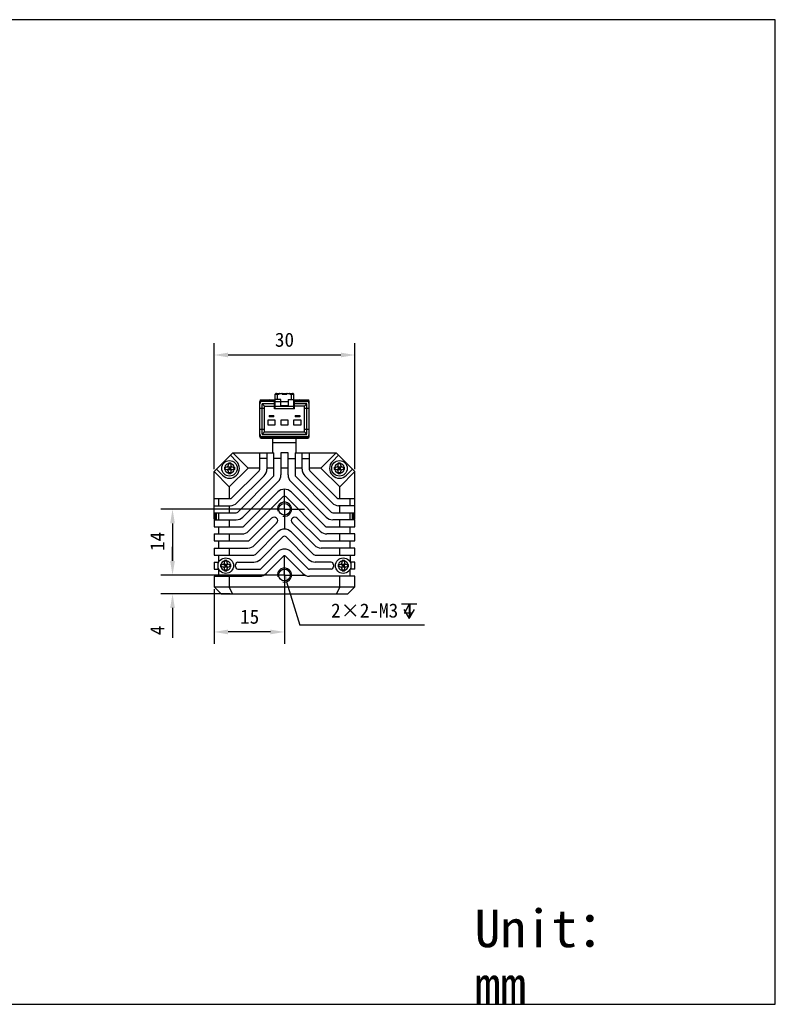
# Model space of a CAD drawing. Header units: millimetres. Extents: x -36 to 435, y 98 to 308.
# Tile 4 of 4: x 275 to 435, y 98 to 308. Entities that reach past the tile are written whole.
import ezdxf

# ---------------------------------------------------------------- set-up
doc = ezdxf.new("R2010")
doc.units = ezdxf.units.MM
doc.header["$LTSCALE"] = 23.1
doc.header["$PDMODE"] = 3
doc.header["$PDSIZE"] = 8
doc.linetypes.add('CENTER', pattern=[0.6, 0.375, -0.075, 0.075, -0.075])
doc.layers.get('0').update_dxf_attribs({"linetype": 'CONTINUOUS'})
doc.layers.get('Defpoints').update_dxf_attribs({"linetype": 'CONTINUOUS'})
for name, color, linetype in [('00_COMPONENTS', 7, 'CONTINUOUS'), ('07_ALL_HOLES', 7, 'CONTINUOUS'), ('51__DRAFT_DIMS', 7, 'CONTINUOUS'), ('_X2_56FE5C42_X0__01_528', 7, 'CONTINUOUS'), ('DRW0001FORMAT', 7, 'CONTINUOUS'), ('DRW0001TEXT', 7, 'CONTINUOUS')]:
    doc.layers.add(name, color=color, linetype=linetype)
doc.styles.get("Standard").update_dxf_attribs({"font": 'simfang.ttf'})
doc.dimstyles.new('DIMSTYLE_3', dxfattribs={"dimtxt": 3, "dimasz": 3, "dimexe": 2.5, "dimexo": 0.5, "dimgap": 0.75, "dimtad": 1, "dimdsep": 46, "dimtxsty": 'STANDARD', "dimblk": '_FILLED', "dimblk1": '_FILLED', "dimblk2": '_FILLED', "dimcen": 0.09, "dimclrt": 3, "dimazin": 2, "dimtp": 0.2, "dimtm": 0.2, "dimtfac": 1, "dimtofl": 0, "dimtmove": 0, "dimatfit": 3, "dimldrblk": '_FILLED', "dimfxl": 1, "dimtolj": 1, "dimarcsym": 0})
doc.dimstyles.new('DIMSTYLE_4', dxfattribs={"dimtxt": 3, "dimasz": 3, "dimexe": 2.5, "dimexo": 0.5, "dimgap": 0.75, "dimtad": 1, "dimdsep": 46, "dimtxsty": 'STANDARD', "dimblk": '_FILLED', "dimblk1": '_FILLED', "dimblk2": '_FILLED', "dimcen": 0.09, "dimclrt": 3, "dimazin": 2, "dimtp": 0.1, "dimtm": 0.1, "dimtfac": 1, "dimtofl": 0, "dimtmove": 0, "dimatfit": 3, "dimldrblk": '_FILLED', "dimfxl": 1, "dimtolj": 1, "dimarcsym": 0})
doc.dimstyles.new('DIMSTYLE_5', dxfattribs={"dimtxt": 3, "dimasz": 3, "dimexe": 2.5, "dimexo": 0.5, "dimtad": 1, "dimdsep": 46, "dimtxsty": 'STANDARD', "dimblk": '_FILLED', "dimblk1": '_FILLED', "dimblk2": '_FILLED', "dimcen": 0.09, "dimclrt": 3, "dimazin": 2, "dimtp": 0.1, "dimtm": 0.1, "dimtfac": 1, "dimtofl": 0, "dimtmove": 0, "dimatfit": 1, "dimldrblk": '_FILLED', "dimfxl": 1, "dimtolj": 1, "dimarcsym": 0})

# ---------------------------------------------------------------- blocks, each defined once
blk = doc.blocks.new('_FILLED')
at = {"color": 0, "linetype": 'ByBlock'}
blk.add_solid([(0, 0), (-1, 0.167), (-1, -0.167)], dxfattribs=at)
blk = doc.blocks.new('*D5')
at = {"layer": '51__DRAFT_DIMS', "color": 0, "lineweight": -2}
for p, q in [((315.95, 212.14), (315.95, 238.95)), ((345.95, 212.14), (345.95, 238.95)), ((318.95, 236.45), (342.95, 236.45))]:
    blk.add_line(p, q, dxfattribs=at)
at = {"layer": 'Defpoints', "color": 0}
for p in [(345.95, 236.45), (315.95, 211.64), (345.95, 211.64)]:
    blk.add_point(p, dxfattribs=at)
at = {"layer": '51__DRAFT_DIMS', "color": 0, "linetype": 'ByBlock', "lineweight": -2, "xscale": 3, "yscale": 3, "zscale": 3, "rotation": 180}
blk.add_blockref('_FILLED', (315.95, 236.45), dxfattribs=at)
at = {"layer": '51__DRAFT_DIMS', "color": 0, "linetype": 'ByBlock', "lineweight": -2, "xscale": 3, "yscale": 3, "zscale": 3}
blk.add_blockref('_FILLED', (345.95, 236.45), dxfattribs=at)
at = {"layer": '51__DRAFT_DIMS', "color": 3, "insert": (330.94, 241.2), "char_height": 3, "attachment_point": 2, "line_spacing_factor": 0.9}
blk.add_mtext('\\A1;30', dxfattribs=at)
blk = doc.blocks.new('*D6')
at = {"layer": '51__DRAFT_DIMS', "color": 0, "lineweight": -2}
for p, q in [((328.05, 203.64), (304.62, 203.64)), ((307.12, 200.64), (307.12, 192.64)), ((327.61, 189.64), (304.62, 189.64))]:
    blk.add_line(p, q, dxfattribs=at)
at = {"layer": 'Defpoints', "color": 0}
for p in [(328.55, 203.64), (307.12, 189.64), (328.11, 189.64)]:
    blk.add_point(p, dxfattribs=at)
at = {"layer": '51__DRAFT_DIMS', "color": 0, "linetype": 'ByBlock', "lineweight": -2, "xscale": 3, "yscale": 3, "zscale": 3}
for p, rotation in [((307.12, 203.64), 90), ((307.12, 189.64), 270)]:
    blk.add_blockref('_FILLED', p, dxfattribs=dict(at, rotation=rotation))
at = {"layer": '51__DRAFT_DIMS', "color": 3, "insert": (302.37, 196.79), "char_height": 3, "attachment_point": 2, "rotation": 90, "line_spacing_factor": 0.9}
blk.add_mtext('\\A1;14', dxfattribs=at)
blk = doc.blocks.new('*D7')
at = {"layer": '51__DRAFT_DIMS', "color": 0, "lineweight": -2}
for p, q in [((307.12, 192.64), (307.12, 195.64)), ((328.49, 189.64), (304.62, 189.64)), ((319.38, 185.64), (304.62, 185.64)), ((307.12, 182.64), (307.12, 176.26))]:
    blk.add_line(p, q, dxfattribs=at)
at = {"layer": 'Defpoints', "color": 0}
for p in [(328.99, 189.64), (307.12, 185.64), (319.88, 185.64)]:
    blk.add_point(p, dxfattribs=at)
at = {"layer": '51__DRAFT_DIMS', "color": 0, "linetype": 'ByBlock', "lineweight": -2, "xscale": 3, "yscale": 3, "zscale": 3}
for p, rotation in [((307.12, 189.64), 270), ((307.12, 185.64), 90)]:
    blk.add_blockref('_FILLED', p, dxfattribs=dict(at, rotation=rotation))
at = {"layer": '51__DRAFT_DIMS', "color": 3, "insert": (302.37, 178.89), "char_height": 3, "attachment_point": 3, "rotation": 90, "line_spacing_factor": 0.9}
blk.add_mtext('\\A1;4', dxfattribs=at)
blk = doc.blocks.new('*D8')
at = {"layer": '51__DRAFT_DIMS', "color": 0, "lineweight": -2}
for p, q in [((315.95, 186.64), (315.95, 175.04)), ((330.95, 185.62), (330.95, 175.04)), ((327.95, 177.54), (318.95, 177.54))]:
    blk.add_line(p, q, dxfattribs=at)
at = {"layer": 'Defpoints', "color": 0}
for p in [(315.95, 187.14), (330.95, 186.12), (315.95, 177.54)]:
    blk.add_point(p, dxfattribs=at)
at = {"layer": '51__DRAFT_DIMS', "color": 0, "linetype": 'ByBlock', "lineweight": -2, "xscale": 3, "yscale": 3, "zscale": 3, "rotation": 180}
blk.add_blockref('_FILLED', (315.95, 177.54), dxfattribs=at)
at = {"layer": '51__DRAFT_DIMS', "color": 0, "linetype": 'ByBlock', "lineweight": -2, "xscale": 3, "yscale": 3, "zscale": 3}
blk.add_blockref('_FILLED', (330.95, 177.54), dxfattribs=at)
at = {"layer": '51__DRAFT_DIMS', "color": 3, "insert": (323.53, 182.29), "char_height": 3, "attachment_point": 2, "line_spacing_factor": 0.9}
blk.add_mtext('\\A1;15', dxfattribs=at)
blk = doc.blocks.new('*D9')
at = {"layer": '51__DRAFT_DIMS', "color": 0, "lineweight": -2}
for p in [(331.38, 188.21), (360.75, 178.98)]:
    blk.add_line(p, (334.19, 178.98), dxfattribs=at)
at = {"layer": 'Defpoints', "color": 0}
for p in [(330.51, 191.08), (331.38, 188.21)]:
    blk.add_point(p, dxfattribs=at)
at = {"layer": '51__DRAFT_DIMS', "color": 0, "linetype": 'ByBlock', "lineweight": -2, "xscale": 3, "yscale": 3, "zscale": 3, "rotation": 106.8939894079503}
blk.add_blockref('_FILLED', (330.51, 191.08), dxfattribs=at)
at = {"layer": '51__DRAFT_DIMS', "color": 3, "insert": (340.86, 183.6), "char_height": 3, "attachment_point": 1, "line_spacing_factor": 0.9}
blk.add_mtext('\\A1;2×2-M{\\A1;3\\Fgdt|c0; \\fFangSong|b0|i0|c0|p0;4}', dxfattribs=at)

msp = doc.modelspace()

# ---------------------------------------------------------------- linework, layer by layer
at = {"color": 7}
for p, q in [((435.40218, 307.76534), (-35.82587, 307.76534)), ((435.40218, 98.34392), (435.40218, 307.76534)), ((-35.82587, 98.34392), (435.40218, 98.34392))]:
    msp.add_line(p, q, dxfattribs=at)
at = {"layer": '00_COMPONENTS', "color": 7}
for p, q in [((328.4464, 215.64164), (328.4464, 218.79164)), ((333.4464, 215.64164), (333.4464, 218.79164)), ((319.9464, 215.64164), (315.9464, 211.64164)), ((319.43132, 215.12656), (320.73132, 213.82656)), ((323.1964, 212.39164), (319.9464, 215.64164)), ((319.9464, 215.64164), (328.6964, 215.64164)), ((325.6964, 212.16874), (325.6964, 215.64164)), ((327.1964, 214.44164), (325.6964, 214.44164)), ((327.1964, 215.64164), (327.1964, 212.16874)), ((328.6964, 210.92462), (328.6964, 215.64164)), ((330.1964, 214.44164), (328.6964, 214.44164)), ((330.1964, 215.64164), (330.1964, 210.92462)), ((331.6964, 215.64164), (330.1964, 215.64164)), ((331.6964, 210.92462), (331.6964, 215.64164)), ((331.6964, 214.44164), (333.1964, 214.44164)), ((333.1964, 215.64164), (333.1964, 210.92462)), ((333.1964, 215.64164), (341.9464, 215.64164)), ((334.6964, 212.16874), (334.6964, 215.64164)), ((334.6964, 214.44164), (336.1964, 214.44164)), ((336.1964, 215.64164), (336.1964, 212.16874)), ((338.6964, 212.39164), (341.9464, 215.64164)), ((341.16147, 213.82656), (342.46147, 215.12656)), ((345.9464, 211.64164), (341.9464, 215.64164)), ((315.9464, 201.52309), (315.9464, 211.64164)), ((319.1964, 208.39164), (315.9464, 211.64164)), ((317.76147, 210.85671), (316.46147, 212.15671)), ((318.14728, 212.59164), (318.4964, 212.59164)), ((318.4964, 212.09164), (318.14728, 212.09164)), ((318.3039, 212.09164), (318.3039, 212.59164)), ((318.72986, 212.64949), (318.79198, 212.59164)), ((318.79198, 212.09164), (318.72986, 212.03378)), ((319.6415, 212.59164), (318.79198, 212.59164)), ((318.79198, 212.09164), (319.6415, 212.09164)), ((318.9964, 213.09164), (318.9964, 213.44076)), ((319.4964, 213.31111), (318.9964, 213.31111)), ((318.9964, 212.28201), (318.9964, 212.40126)), ((319.06042, 212.34164), (318.9964, 212.40126)), ((319.06042, 212.34164), (318.9964, 212.28201)), ((319.06042, 212.34164), (318.9964, 212.34164)), ((318.9964, 211.24252), (318.9964, 211.59164)), ((323.1964, 212.39164), (319.1964, 208.39164)), ((319.2464, 212.09164), (319.2464, 212.59164)), ((319.4964, 212.43621), (319.4081, 212.34164)), ((319.4964, 212.24706), (319.4081, 212.34164)), ((319.4964, 212.34164), (319.4081, 212.34164)), ((319.4964, 213.44076), (319.4964, 213.09164)), ((319.4964, 212.24706), (319.4964, 212.43621)), ((319.4964, 211.59164), (319.4964, 211.24252)), ((319.71957, 212.67526), (319.6415, 212.59164)), ((319.6415, 212.09164), (319.71957, 212.00801)), ((325.54995, 211.81519), (319.77284, 206.03808)), ((319.9964, 212.59164), (320.34552, 212.59164)), ((320.34552, 212.09164), (319.9964, 212.09164)), ((320.20395, 212.09164), (320.20395, 212.59164)), ((325.6964, 212.39164), (323.1964, 212.39164)), ((328.6964, 212.39164), (327.1964, 212.39164)), ((331.6964, 212.39164), (330.1964, 212.39164)), ((334.6964, 212.39164), (333.1964, 212.39164)), ((338.6964, 212.39164), (336.1964, 212.39164)), ((336.34284, 211.81519), (342.11995, 206.03808)), ((342.6964, 208.39164), (338.6964, 212.39164)), ((341.54728, 212.59164), (341.8964, 212.59164)), ((341.8964, 212.09164), (341.54728, 212.09164)), ((341.7039, 212.09164), (341.7039, 212.59164)), ((342.12986, 212.64949), (342.19198, 212.59164)), ((342.19198, 212.09164), (342.12986, 212.03378)), ((343.0415, 212.59164), (342.19198, 212.59164)), ((342.19198, 212.09164), (343.0415, 212.09164)), ((342.3964, 213.09164), (342.3964, 213.44076)), ((342.8964, 213.31111), (342.3964, 213.31111)), ((342.3964, 212.28201), (342.3964, 212.40126)), ((342.46042, 212.34164), (342.3964, 212.40126)), ((342.46042, 212.34164), (342.3964, 212.28201)), ((342.46042, 212.34164), (342.3964, 212.34164)), ((342.3964, 211.24252), (342.3964, 211.59164)), ((342.6464, 212.09164), (342.6464, 212.59164)), ((342.6964, 208.39164), (345.9464, 211.64164)), ((342.8964, 212.43621), (342.8081, 212.34164)), ((342.8964, 212.34164), (342.8081, 212.34164)), ((342.8964, 212.24706), (342.8081, 212.34164)), ((342.8964, 213.44076), (342.8964, 213.09164)), ((342.8964, 212.24706), (342.8964, 212.43621)), ((342.8964, 211.59164), (342.8964, 211.24252)), ((343.11957, 212.67526), (343.0415, 212.59164)), ((343.0415, 212.09164), (343.11957, 212.00801)), ((343.3964, 212.59164), (343.74552, 212.59164)), ((343.74552, 212.09164), (343.3964, 212.09164)), ((343.60395, 212.09164), (343.60395, 212.59164)), ((345.43132, 212.15671), (344.13132, 210.85671)), ((345.9464, 201.52309), (345.9464, 211.64164)), ((319.4964, 211.37217), (318.9964, 211.37217)), ((320.8335, 204.97742), (326.61061, 210.75453)), ((328.54995, 210.57107), (321.01697, 203.03808)), ((322.07763, 201.97742), (329.61061, 209.51041)), ((339.81517, 201.97742), (332.28218, 209.51041)), ((333.34284, 210.57107), (340.87583, 203.03808)), ((341.05929, 204.97742), (335.28218, 210.75453)), ((342.8964, 211.37217), (342.3964, 211.37217)), ((319.1964, 208.39164), (319.1964, 205.89164)), ((342.6964, 205.89164), (342.6964, 208.39164)), ((315.9464, 205.89164), (319.41929, 205.89164)), ((316.9464, 204.39164), (316.9464, 205.89164)), ((329.53218, 207.31053), (322.25973, 200.03808)), ((323.32039, 198.97742), (330.59284, 206.24987)), ((331.29995, 206.24987), (338.5724, 198.97742)), ((339.63306, 200.03808), (332.36061, 207.31053)), ((342.4735, 205.89164), (345.9464, 205.89164)), ((344.9464, 204.39164), (344.9464, 205.89164)), ((315.9464, 204.39164), (319.41929, 204.39164)), ((319.1964, 204.39164), (319.1964, 202.89164)), ((345.9464, 204.39164), (342.4735, 204.39164)), ((342.6964, 202.89164), (342.6964, 204.39164)), ((315.9464, 202.89164), (320.66341, 202.89164)), ((315.9464, 201.51664), (316.2364, 201.51664)), ((315.9464, 201.39164), (315.9464, 199.89164)), ((315.9464, 201.39164), (320.66341, 201.39164)), ((316.2364, 201.51664), (316.2364, 202.89164)), ((316.2364, 201.51664), (316.4289, 201.70914)), ((316.4464, 201.39164), (316.4464, 202.89164)), ((316.9464, 201.39164), (316.9464, 202.89164)), ((319.1964, 201.39164), (319.1964, 199.89164)), ((328.21607, 201.75178), (323.50237, 197.03808)), ((338.39042, 197.03808), (333.67673, 201.75178)), ((341.22938, 202.89164), (345.9464, 202.89164)), ((345.9464, 201.39164), (341.22938, 201.39164)), ((342.6964, 199.89164), (342.6964, 201.39164)), ((344.9464, 201.39164), (344.9464, 202.89164)), ((345.4464, 201.39164), (345.4464, 202.89164)), ((345.6564, 201.51664), (345.4639, 201.70914)), ((345.6564, 202.89164), (345.6564, 201.51664)), ((345.9464, 201.51664), (345.6564, 201.51664)), ((345.9464, 199.89164), (345.9464, 201.39164)), ((315.9464, 199.89164), (321.90618, 199.89164)), ((316.9464, 198.39164), (316.9464, 199.89164)), ((324.56304, 195.97742), (329.27673, 200.69112)), ((332.61607, 200.69112), (337.32976, 195.97742)), ((339.98661, 199.89164), (345.9464, 199.89164)), ((344.9464, 198.39164), (344.9464, 199.89164)), ((315.9464, 198.39164), (315.9464, 196.89164)), ((315.9464, 198.39164), (321.90618, 198.39164)), ((315.9464, 196.89164), (323.14882, 196.89164)), ((316.9464, 195.39164), (316.9464, 196.89164)), ((319.1964, 198.39164), (319.1964, 196.89164)), ((329.53218, 198.82525), (324.74502, 194.03808)), ((325.80568, 192.97742), (330.59284, 197.76459)), ((331.29995, 197.76459), (336.08712, 192.97742)), ((337.14778, 194.03808), (332.36061, 198.82525)), ((338.74397, 196.89164), (345.9464, 196.89164)), ((345.9464, 198.39164), (339.98661, 198.39164)), ((342.6964, 196.89164), (342.6964, 198.39164)), ((344.9464, 195.39164), (344.9464, 196.89164)), ((345.9464, 196.89164), (345.9464, 198.39164)), ((315.9464, 195.39164), (315.9464, 193.89164)), ((315.9464, 195.39164), (323.14882, 195.39164)), ((319.1964, 195.39164), (319.1964, 193.89164)), ((345.9464, 195.39164), (338.74397, 195.39164)), ((342.6964, 193.89164), (342.6964, 195.39164)), ((345.9464, 193.89164), (345.9464, 195.39164)), ((315.9464, 193.89164), (324.39146, 193.89164)), ((316.9464, 192.39164), (316.9464, 193.89164)), ((318.1964, 192.39164), (318.1964, 192.74076)), ((318.6964, 192.74076), (318.6964, 192.39164)), ((329.53218, 194.58261), (325.98766, 191.03808)), ((327.04832, 189.97742), (330.59284, 193.52195)), ((331.29995, 193.52195), (334.84448, 189.97742)), ((335.90514, 191.03808), (332.36061, 194.58261)), ((337.50133, 193.89164), (345.9464, 193.89164)), ((343.1964, 192.39164), (343.1964, 192.74076)), ((343.6964, 192.74076), (343.6964, 192.39164)), ((344.9464, 193.89164), (344.9464, 192.39164)), ((315.9464, 192.39164), (315.9464, 190.89164)), ((315.9464, 192.39164), (316.9464, 192.39164)), ((315.9464, 190.89164), (316.9464, 190.89164)), ((316.81306, 191.83214), (316.81306, 192.39164)), ((316.81306, 190.89164), (316.81306, 191.45114)), ((316.9464, 189.39164), (316.9464, 190.89164)), ((317.34728, 191.89164), (317.6964, 191.89164)), ((317.6964, 191.39164), (317.34728, 191.39164)), ((317.5039, 191.39164), (317.5039, 191.89164)), ((317.92986, 191.94949), (317.99198, 191.89164)), ((317.99198, 191.39164), (317.92986, 191.33378)), ((318.8415, 191.89164), (317.99198, 191.89164)), ((317.99198, 191.39164), (318.8415, 191.39164)), ((318.6964, 192.61111), (318.1964, 192.61111)), ((318.26042, 191.64164), (318.1964, 191.70126)), ((318.1964, 191.58201), (318.1964, 191.70126)), ((318.26042, 191.64164), (318.1964, 191.64164)), ((318.26042, 191.64164), (318.1964, 191.58201)), ((318.1964, 190.54252), (318.1964, 190.89164)), ((318.6964, 190.67217), (318.1964, 190.67217)), ((318.4464, 191.39164), (318.4464, 191.89164)), ((318.6964, 191.73621), (318.6081, 191.64164)), ((318.6964, 191.54706), (318.6081, 191.64164)), ((318.6964, 191.64164), (318.6081, 191.64164)), ((318.6964, 191.54706), (318.6964, 191.73621)), ((318.6964, 190.89164), (318.6964, 190.54252)), ((318.91957, 191.97526), (318.8415, 191.89164)), ((318.8415, 191.39164), (318.91957, 191.30801)), ((319.1964, 191.89164), (319.54552, 191.89164)), ((319.54552, 191.39164), (319.1964, 191.39164)), ((319.40395, 191.39164), (319.40395, 191.89164)), ((321.03435, 192.39164), (324.39146, 192.39164)), ((321.03435, 190.89164), (325.6341, 190.89164)), ((340.85844, 190.89164), (336.25869, 190.89164)), ((340.85844, 192.39164), (337.50133, 192.39164)), ((342.34728, 191.89164), (342.6964, 191.89164)), ((342.6964, 191.39164), (342.34728, 191.39164)), ((342.5039, 191.39164), (342.5039, 191.89164)), ((342.92986, 191.94949), (342.99198, 191.89164)), ((342.99198, 191.39164), (342.92986, 191.33378)), ((343.8415, 191.89164), (342.99198, 191.89164)), ((342.99198, 191.39164), (343.8415, 191.39164)), ((343.6964, 192.61111), (343.1964, 192.61111)), ((343.26042, 191.64164), (343.1964, 191.70126)), ((343.1964, 191.58201), (343.1964, 191.70126)), ((343.26042, 191.64164), (343.1964, 191.64164)), ((343.26042, 191.64164), (343.1964, 191.58201)), ((343.1964, 190.54252), (343.1964, 190.89164)), ((343.6964, 190.67217), (343.1964, 190.67217)), ((343.4464, 191.39164), (343.4464, 191.89164)), ((343.6964, 191.73621), (343.6081, 191.64164)), ((343.6964, 191.64164), (343.6081, 191.64164)), ((343.6964, 191.54706), (343.6081, 191.64164)), ((343.6964, 191.54706), (343.6964, 191.73621)), ((343.6964, 190.89164), (343.6964, 190.54252)), ((343.91957, 191.97526), (343.8415, 191.89164)), ((343.8415, 191.39164), (343.91957, 191.30801)), ((344.1964, 191.89164), (344.54552, 191.89164)), ((344.54552, 191.39164), (344.1964, 191.39164)), ((344.40395, 191.39164), (344.40395, 191.89164)), ((345.9464, 192.39164), (344.9464, 192.39164)), ((345.9464, 190.89164), (344.9464, 190.89164)), ((344.9464, 189.39164), (344.9464, 190.89164)), ((345.07973, 192.39164), (345.07973, 191.83214)), ((345.07973, 191.45113), (345.07973, 190.89164)), ((345.9464, 190.89164), (345.9464, 192.39164)), ((315.9464, 189.39164), (325.6341, 189.39164)), ((315.9464, 189.39164), (315.9464, 187.14164)), ((319.1964, 189.39164), (319.1964, 187.14164)), ((345.9464, 189.39164), (336.25869, 189.39164)), ((342.6964, 187.14164), (342.6964, 189.39164)), ((345.9464, 187.14164), (345.9464, 189.39164)), ((317.4464, 185.64164), (315.9464, 187.14164)), ((315.9464, 187.14164), (345.9464, 187.14164)), ((319.88134, 185.64164), (319.1964, 187.14164)), ((342.6964, 187.14164), (342.01145, 185.64164)), ((345.9464, 187.14164), (344.4464, 185.64164)), ((317.4464, 185.64164), (344.4464, 185.64164))]:
    msp.add_line(p, q, dxfattribs=at)
at = {"layer": '00_COMPONENTS', "color": 4}
msp.add_line((328.4464, 217.84164), (333.4464, 217.84164), dxfattribs=at)
at = {"layer": '00_COMPONENTS', "color": 7}
for centre, radius in [((319.2464, 212.34164), 1.65), ((342.6464, 212.34164), 1.65), ((330.9464, 203.64164), 1.25), ((318.4464, 191.64164), 1.65), ((343.4464, 191.64164), 1.65), ((330.9464, 189.64164), 1.25)]:
    msp.add_circle(centre, radius, dxfattribs=at)
for centre, radius, start, end in [((319.2464, 212.34164), 2.1, 225, 45), ((342.6464, 212.34164), 2.1, 135, 315), ((368.52111, 212.36255), 50.37436, 179.7394305, 180.0237813), ((380.08837, 212.33389), 61.94161, 179.9928328, 180.1470668), ((354.80984, 212.27111), 36.663, 180.1503515, 180.2804687), ((318.4964, 213.09164), 0.5, 270, 0), ((318.4964, 211.59164), 0.5, 0, 90), ((319.18193, 175.70545), 37.73577, 90.1552818, 90.2817045), ((319.2469, 159.45419), 53.98714, 89.7352063, 90.1774844), ((319.9964, 213.09164), 0.5, 180, 270), ((319.9964, 211.59164), 0.5, 90, 180), ((283.6919, 212.41221), 36.65405, 0.150507, 0.2804774), ((269.97168, 212.32073), 50.37436, 359.7394305, 0.0237813), ((258.42091, 212.3494), 61.92513, 359.992818, 0.1471987), ((325.1964, 212.16874), 0.5, 315, 0), ((325.1964, 212.16874), 2, 315, 0), ((336.6964, 212.16874), 2, 180, 225), ((336.6964, 212.16874), 0.5, 180, 225), ((391.92111, 212.36255), 50.37436, 179.7394305, 180.0237813), ((403.48837, 212.33389), 61.94161, 179.9928328, 180.1470668), ((378.20984, 212.27111), 36.663, 180.1503515, 180.2804687), ((341.8964, 213.09164), 0.5, 270, 0), ((341.8964, 211.59164), 0.5, 0, 90), ((342.58193, 175.70545), 37.73577, 90.1552818, 90.2817045), ((342.6469, 159.45419), 53.98714, 89.7352063, 90.1774844), ((343.3964, 213.09164), 0.5, 180, 270), ((343.3964, 211.59164), 0.5, 90, 180), ((307.0919, 212.41221), 36.65405, 0.150507, 0.2804774), ((293.37168, 212.32073), 50.37436, 359.7394305, 0.0237813), ((281.82091, 212.3494), 61.92513, 359.992818, 0.1471987), ((319.2459, 265.23063), 53.98869, 269.7352159, 270.1773397), ((319.3108, 248.99222), 37.75016, 270.1551228, 270.2816998), ((328.1964, 210.92462), 0.5, 315, 0), ((328.1964, 210.92462), 2, 315, 0), ((333.6964, 210.92462), 2, 180, 225), ((333.6964, 210.92462), 0.5, 180, 225), ((342.6459, 265.23063), 53.98869, 269.7352159, 270.1773397), ((342.7108, 248.99222), 37.75016, 270.1551228, 270.2816998), ((330.9464, 205.89632), 2, 45, 135), ((319.41929, 206.39164), 0.5, 270, 315), ((330.9464, 205.89632), 0.5, 45, 135), ((342.4735, 206.39164), 0.5, 225, 270), ((319.41929, 206.39164), 2, 270, 315), ((342.4735, 206.39164), 2, 225, 270), ((320.66341, 203.39164), 0.5, 270, 315), ((320.66341, 203.39164), 2, 270, 315), ((328.7464, 201.22145), 0.75, 315, 135), ((333.1464, 201.22145), 0.75, 45, 225), ((341.22938, 203.39164), 2, 225, 270), ((341.22938, 203.39164), 0.5, 225, 270), ((321.90618, 200.39164), 0.5, 270, 315), ((321.90618, 200.39164), 2, 270, 315), ((330.9464, 197.41104), 2, 45, 135), ((339.98661, 200.39164), 2, 225, 270), ((339.98661, 200.39164), 0.5, 225, 270), ((323.14882, 197.39164), 0.5, 270, 315), ((330.9464, 197.41104), 0.5, 45, 135), ((338.74397, 197.39164), 0.5, 225, 270), ((323.14882, 197.39164), 2, 270, 315), ((330.9464, 193.1684), 2, 45, 135), ((338.74397, 197.39164), 2, 225, 270), ((318.38193, 155.00545), 37.73577, 90.1552818, 90.2817045), ((318.4469, 138.75419), 53.98714, 89.7352063, 90.1774844), ((324.39146, 194.39164), 0.5, 270, 315), ((324.39146, 194.39164), 2, 270, 315), ((330.9464, 193.1684), 0.5, 45, 135), ((337.50133, 194.39164), 2, 225, 270), ((337.50133, 194.39164), 0.5, 225, 270), ((343.38193, 155.00545), 37.73577, 90.1552818, 90.2817045), ((343.4469, 138.75419), 53.98714, 89.7352063, 90.1774844), ((367.72111, 191.66255), 50.37436, 179.7394305, 180.0237813), ((379.28837, 191.63389), 61.94161, 179.9928328, 180.1470668), ((354.00984, 191.57111), 36.663, 180.1503515, 180.2804687), ((317.6964, 192.39164), 0.5, 270, 0), ((317.6964, 190.89164), 0.5, 0, 90), ((319.1964, 192.39164), 0.5, 180, 270), ((319.1964, 190.89164), 0.5, 90, 180), ((282.8919, 191.71221), 36.65405, 0.150507, 0.2804774), ((269.17168, 191.62073), 50.37436, 359.7394305, 0.0237813), ((257.62091, 191.6494), 61.92513, 359.992818, 0.1471987), ((321.03435, 191.89164), 0.5, 90, 185.5177344), ((321.03435, 191.39164), 0.5, 174.4822656, 270), ((318.4464, 191.64164), 2.1, 354.4822656, 5.5177344), ((325.6341, 191.39164), 0.5, 270, 315), ((336.25869, 191.39164), 0.5, 225, 270), ((340.85844, 191.89164), 0.5, 354.4822656, 90), ((340.85844, 191.39164), 0.5, 270, 5.5177344), ((343.4464, 191.64164), 2.1, 174.4822656, 185.5177344), ((392.72111, 191.66255), 50.37436, 179.7394305, 180.0237813), ((404.28837, 191.63389), 61.94161, 179.9928328, 180.1470668), ((379.00984, 191.57111), 36.663, 180.1503515, 180.2804687), ((342.6964, 192.39164), 0.5, 270, 0), ((342.6964, 190.89164), 0.5, 0, 90), ((344.1964, 192.39164), 0.5, 180, 270), ((344.1964, 190.89164), 0.5, 90, 180), ((307.8919, 191.71221), 36.65405, 0.150507, 0.2804774), ((294.17168, 191.62073), 50.37436, 359.7394305, 0.0237813), ((282.62091, 191.6494), 61.92513, 359.992818, 0.1471987), ((318.4459, 244.53063), 53.98869, 269.7352159, 270.1773397), ((318.5108, 228.29222), 37.75016, 270.1551228, 270.2816998), ((325.6341, 191.39164), 2, 270, 315), ((336.25869, 191.39164), 2, 225, 270), ((343.4459, 244.53063), 53.98869, 269.7352159, 270.1773397), ((343.5108, 228.29222), 37.75016, 270.1551228, 270.2816998)]:
    msp.add_arc(centre, radius, start, end, dxfattribs=at)
at = {"layer": '00_COMPONENTS', "color": 4}
for centre, radius, start, end in [((319.2464, 212.34164), 1.05, 103.774147, 166.225853), ((319.2464, 212.34164), 1.05, 193.774147, 256.225853), ((319.2464, 212.34164), 1.05, 13.774147, 76.225853), ((319.2464, 212.34164), 1.05, 283.774147, 346.225853), ((342.6464, 212.34164), 1.05, 103.774147, 166.225853), ((342.6464, 212.34164), 1.05, 193.774147, 256.225853), ((342.6464, 212.34164), 1.05, 13.774147, 76.225853), ((342.6464, 212.34164), 1.05, 283.774147, 346.225853), ((330.9464, 203.64164), 1.5, 255, 195), ((318.4464, 191.64164), 1.05, 103.774147, 166.225853), ((318.4464, 191.64164), 1.05, 193.774147, 256.225853), ((318.4464, 191.64164), 1.05, 13.774147, 76.225853), ((318.4464, 191.64164), 1.05, 283.774147, 346.225853), ((330.9464, 189.64164), 1.5, 255, 195), ((343.4464, 191.64164), 1.05, 103.774147, 166.225853), ((343.4464, 191.64164), 1.05, 193.774147, 256.225853), ((343.4464, 191.64164), 1.05, 13.774147, 76.225853), ((343.4464, 191.64164), 1.05, 283.774147, 346.225853)]:
    msp.add_arc(centre, radius, start, end, dxfattribs=at)
at = {"layer": '07_ALL_HOLES', "color": 1, "linetype": 'CENTER'}
for p, q in [((330.9464, 203.64164), (330.9464, 207.89164)), ((330.9464, 203.64164), (326.6964, 203.64164)), ((330.9464, 203.64164), (335.1964, 203.64164)), ((330.9464, 203.64164), (330.9464, 199.39164)), ((330.9464, 189.64164), (330.9464, 193.89164)), ((330.9464, 189.64164), (326.6964, 189.64164)), ((330.9464, 189.64164), (335.1964, 189.64164)), ((330.9464, 189.64164), (330.9464, 185.39164))]:
    msp.add_line(p, q, dxfattribs=at)
at = {"layer": '51__DRAFT_DIMS', "color": 3}
for p, q in [((355.85225, 183.54818), (359.10226, 183.54818)), ((357.47724, 183.54818), (357.47724, 180.42318))]:
    msp.add_line(p, q, dxfattribs=at)
msp.add_lwpolyline([(356.35223, 182.29818), (357.47724, 180.42318), (358.60225, 182.29818)], dxfattribs=at)
at = {"layer": '_X2_56FE5C42_X0__01_528', "color": 7}
for p, q in [((329.2464, 228.29164), (332.6464, 228.29164)), ((325.6964, 219.09164), (325.6964, 226.59164)), ((325.9964, 226.89164), (328.9464, 226.89164)), ((328.8214, 226.59164), (326.1964, 226.59164)), ((327.9464, 226.69164), (327.9464, 226.59164)), ((328.8214, 224.99164), (328.8214, 226.59164)), ((328.9464, 224.99164), (328.9464, 228.09164)), ((328.9464, 228.09164), (329.7964, 228.09164)), ((330.1464, 226.99164), (328.9464, 226.99164)), ((329.7964, 228.09164), (329.7964, 228.19164)), ((330.1464, 225.66545), (330.1464, 226.99164)), ((331.7464, 226.49164), (330.1464, 226.49164)), ((330.4464, 228.19164), (330.4464, 228.09164)), ((330.4464, 228.09164), (331.4464, 228.09164)), ((331.4464, 228.09164), (331.4464, 228.19164)), ((331.7464, 226.99164), (331.7464, 225.66545)), ((331.7464, 226.99164), (332.9464, 226.99164)), ((332.0964, 228.19164), (332.0964, 228.09164)), ((332.0964, 228.09164), (332.9464, 228.09164)), ((332.9464, 224.99164), (332.9464, 228.09164)), ((332.9464, 226.89164), (335.8964, 226.89164)), ((333.0714, 224.99164), (333.0714, 226.59164)), ((333.0714, 226.59164), (335.6964, 226.59164)), ((333.9464, 226.59164), (333.9464, 226.69164)), ((336.1964, 219.09164), (336.1964, 226.59164)), ((326.6964, 225.04164), (325.6964, 225.04164)), ((326.1964, 219.59164), (326.1964, 226.09164)), ((326.1964, 226.09164), (326.6964, 225.59164)), ((328.8214, 226.09164), (326.1964, 226.09164)), ((326.6964, 220.09164), (326.6964, 225.59164)), ((326.6964, 225.59164), (328.8214, 225.59164)), ((333.0714, 224.99164), (328.8214, 224.99164)), ((330.1464, 225.66534), (331.7464, 225.66534)), ((335.6964, 226.09164), (333.0714, 226.09164)), ((335.1964, 225.59164), (333.0714, 225.59164)), ((335.6964, 226.09164), (335.1964, 225.59164)), ((335.1964, 220.09164), (335.1964, 225.59164)), ((336.1964, 225.04164), (335.1964, 225.04164)), ((335.6964, 219.59164), (335.6964, 226.09164)), ((327.3964, 222.59164), (327.3964, 221.59164)), ((328.9964, 222.59164), (327.3964, 222.59164)), ((327.6964, 223.59164), (327.6964, 223.29164)), ((327.6964, 223.59164), (328.6964, 223.59164)), ((328.6964, 223.29164), (327.6964, 223.29164)), ((327.8964, 223.29164), (327.8964, 223.59164)), ((328.4964, 223.59164), (328.4964, 223.29164)), ((328.6964, 223.29164), (328.6964, 223.59164)), ((328.9964, 221.59164), (328.9964, 222.59164)), ((330.1464, 222.59164), (330.1464, 221.59164)), ((331.7464, 222.59164), (330.1464, 222.59164)), ((331.7464, 221.59164), (331.7464, 222.59164)), ((332.8964, 222.59164), (332.8964, 221.59164)), ((334.4964, 222.59164), (332.8964, 222.59164)), ((333.1964, 223.59164), (333.1964, 223.29164)), ((333.1964, 223.59164), (334.1964, 223.59164)), ((334.1964, 223.29164), (333.1964, 223.29164)), ((333.3964, 223.29164), (333.3964, 223.59164)), ((333.9964, 223.59164), (333.9964, 223.29164)), ((334.1964, 223.59164), (334.1964, 223.29164)), ((334.4964, 221.59164), (334.4964, 222.59164)), ((325.6964, 220.64164), (326.6964, 220.64164)), ((326.1964, 219.59164), (326.6964, 220.09164)), ((326.6964, 220.09164), (335.1964, 220.09164)), ((327.3964, 221.59164), (328.9964, 221.59164)), ((330.1464, 221.59164), (331.7464, 221.59164)), ((332.8964, 221.59164), (334.4964, 221.59164)), ((335.1964, 220.64164), (336.1964, 220.64164)), ((335.6964, 219.59164), (335.1964, 220.09164)), ((325.9964, 218.79164), (335.8964, 218.79164)), ((326.1964, 219.59164), (335.6964, 219.59164)), ((335.6964, 219.09164), (326.1964, 219.09164))]:
    msp.add_line(p, q, dxfattribs=at)
at = {"layer": '_X2_56FE5C42_X0__01_528', "color": 4}
for p, q in [((325.6964, 226.59164), (325.8964, 226.59164)), ((325.8964, 226.59164), (325.8964, 226.4912)), ((325.9964, 226.69164), (325.9964, 226.89164)), ((325.9964, 226.69164), (328.9464, 226.69164)), ((327.6464, 226.59164), (327.6464, 226.89164)), ((328.2464, 226.59164), (328.2464, 226.89164)), ((330.1464, 226.49164), (328.9464, 226.49164)), ((329.4464, 226.99164), (329.4464, 228.09164)), ((332.4464, 226.99164), (332.4464, 228.09164)), ((332.9464, 226.69164), (335.8964, 226.69164)), ((333.6464, 226.59164), (333.6464, 226.89164)), ((334.2464, 226.59164), (334.2464, 226.89164)), ((335.8964, 226.69164), (335.8964, 226.89164)), ((335.9964, 226.49119), (335.9964, 226.59164)), ((336.1964, 226.59164), (335.9964, 226.59164)), ((332.9464, 225.49164), (328.9464, 225.49164)), ((330.1464, 225.69893), (331.7464, 225.69893)), ((325.6964, 219.09164), (325.8964, 219.09164)), ((325.8964, 219.19208), (325.8964, 219.09164)), ((325.9964, 218.99164), (325.9964, 218.79164)), ((325.9964, 218.99164), (335.8964, 218.99164)), ((335.8964, 218.79164), (335.8964, 218.99164)), ((335.9964, 219.09164), (335.9964, 219.19208)), ((336.1964, 219.09164), (335.9964, 219.09164))]:
    msp.add_line(p, q, dxfattribs=at)
at = {"layer": '_X2_56FE5C42_X0__01_528', "color": 7}
for centre, radius, start, end in [((329.2464, 227.99164), 0.3, 90, 160.5287427), ((329.8964, 228.19164), 0.1, 90.0000002, 180), ((330.3464, 228.19164), 0.1, 0, 90), ((331.5464, 228.19164), 0.1, 90.0000002, 180), ((331.9964, 228.19164), 0.1, 0, 90), ((332.6464, 227.99164), 0.3, 19.4724002, 89.9999997), ((325.9964, 226.59164), 0.3, 90.0000013, 180), ((326.1964, 226.09164), 0.5, 90, 180), ((327.7464, 226.69164), 0.2, 0, 90), ((334.1464, 226.69164), 0.2, 90.000297, 179.9999991), ((335.6964, 226.09164), 0.5, 0, 90), ((335.8964, 226.59164), 0.3, 0.0000012, 89.999999), ((326.1964, 219.59164), 0.5, 180, 270), ((325.9964, 219.09164), 0.3, 180.0000012, 269.9999995), ((335.6964, 219.59164), 0.5, 270, 0), ((335.8964, 219.09164), 0.3, 270.0000012, 359.9999988)]:
    msp.add_arc(centre, radius, start, end, dxfattribs=at)
at = {"layer": '_X2_56FE5C42_X0__01_528', "color": 4}
for centre, start, end in [((325.9964, 226.59164), 90, 180), ((335.8964, 226.59164), 0, 89.9999996), ((325.9964, 219.09164), 180, 270), ((335.8964, 219.09164), 270, 0)]:
    msp.add_arc(centre, 0.1, start, end, dxfattribs=at)
at = {"layer": 'DRW0001FORMAT', "color": 7}
for p, q in [((435.40218, 98.34392), (435.40218, 307.76534)), ((-35.82587, 98.34392), (435.40218, 98.34392))]:
    msp.add_line(p, q, dxfattribs=at)

# ---------------------------------------------------------------- texts
at = {"layer": 'DRW0001TEXT', "color": 4, "insert": (371.43803, 118.48916), "char_height": 8, "width": 23.5, "attachment_point": 1, "line_spacing_factor": 0.9}
msp.add_mtext('Unit：mm', dxfattribs=at)

# ---------------------------------------------------------------- dimensions: what is measured, and where the dimension line sits
at = {"layer": '51__DRAFT_DIMS', "color": 4}
dim = msp.add_linear_dim(base=(345.9464, 236.44696), p1=(315.9464, 211.64164), p2=(345.9464, 211.64164), dimstyle='DIMSTYLE_3', dxfattribs=at)
dim.commit()
dim.dimension.update_dxf_attribs({"geometry": '*D5', "text_midpoint": (330.9376, 236.44696), "dimtype": 160})
for base, p1, p2, angle, dimstyle, picture, middle in [((307.12197, 189.64164), (328.54806, 203.64164), (328.10887, 189.64164), 270, 'DIMSTYLE_3', '*D6', (307.12197, 196.78519)), ((307.12197, 185.64164), (328.98726, 189.64164), (319.88134, 185.64164), 270, 'DIMSTYLE_4', '*D7', (307.12197, 177.94878)), ((315.9464, 177.5417), (330.9464, 186.11892), (315.9464, 187.14164), 180, 'DIMSTYLE_3', '*D8', (323.53136, 177.5417))]:
    dim = msp.add_linear_dim(base=base, p1=p1, p2=p2, angle=angle, dimstyle=dimstyle, dxfattribs=at)
    dim.commit()
    dim.dimension.update_dxf_attribs({"geometry": picture, "text_midpoint": middle, "dimtype": 160})
dim = msp.add_diameter_dim_2p(p1=(331.3823, 188.20637), p2=(330.51049, 191.0769), text='2×2-M{\\A1;<>\\Fgdt|c0; \\fFangSong|b0|i0|c0|p0;4}', dimstyle='DIMSTYLE_5', override={"dimtih": 1, "dimtoh": 1, "dimpost": '<>', "dimtxsty": 'STANDARD'}, dxfattribs=at)
dim.commit()
dim.dimension.update_dxf_attribs({"geometry": '*D9', "text_midpoint": (350.80072, 178.97569), "dimtype": 163})

doc.saveas('drawing.dxf')
